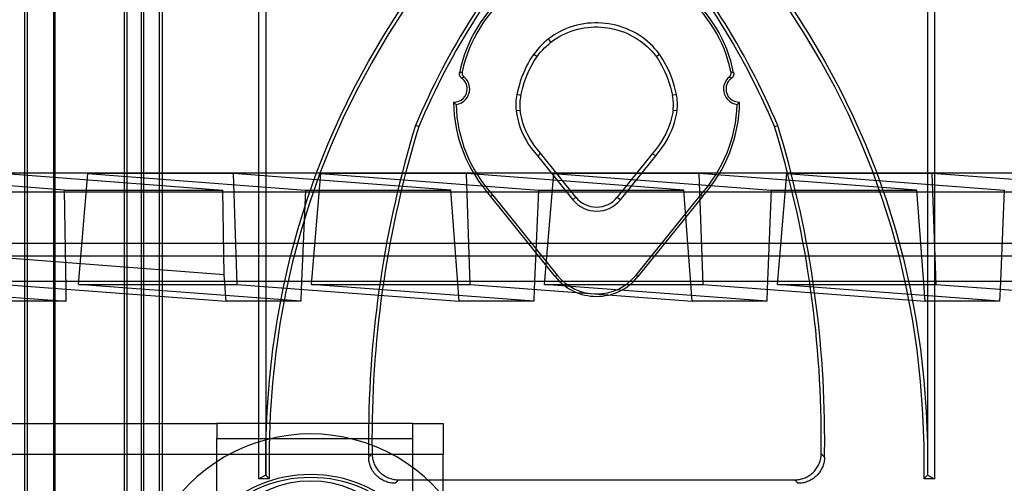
# Model space of a CAD drawing. Header units: millimetres. Extents: x 169.7 to 222.2, y -144 to -51.8.
# Tile 3 of 8: x 185 to 203.6, y -132.1 to -123.3. Entities that reach past the tile are written whole.
import ezdxf

# ---------------------------------------------------------------- set-up
doc = ezdxf.new("R2010")
doc.units = ezdxf.units.MM
doc.layers.add('MAIN-1', color=7, linetype='Continuous')
doc.layers.add('MAIN-2', color=7, linetype='Continuous')

msp = doc.modelspace()

# ---------------------------------------------------------------- linework, layer by layer
at = {"layer": 'MAIN-1'}
for p, q in [((170.716, -127.793), (221.104, -127.793)), ((221.104, -128.276), (170.715, -128.276)), ((181.686, -128.333), (185.893, -128.653)), ((184.719, -128.333), (188.914, -128.653)), ((185.893, -128.653), (185.889, -128.423)), ((190.321, -128.653), (186.127, -128.333)), ((186.127, -128.333), (189.119, -128.333)), ((189.119, -128.333), (193.314, -128.653)), ((190.331, -128.426), (190.321, -128.653)), ((194.721, -128.653), (190.527, -128.333)), ((190.527, -128.333), (193.519, -128.333)), ((193.519, -128.333), (197.714, -128.653)), ((194.731, -128.426), (194.721, -128.653)), ((199.121, -128.653), (194.927, -128.333)), ((194.927, -128.333), (197.919, -128.333)), ((197.919, -128.333), (202.114, -128.653)), ((199.131, -128.426), (199.121, -128.653)), ((203.521, -128.653), (199.327, -128.333)), ((199.327, -128.333), (202.319, -128.333)), ((202.319, -128.333), (206.514, -128.653)), ((203.531, -128.426), (203.521, -128.653)), ((185.893, -128.653), (184.514, -128.653)), ((190.321, -128.653), (188.914, -128.653)), ((194.721, -128.653), (193.314, -128.653)), ((199.121, -128.653), (197.714, -128.653)), ((203.521, -128.653), (202.114, -128.653))]:
    msp.add_line(p, q, dxfattribs=at)
msp.add_arc((190.509, -134.049), 2, 0, 180, dxfattribs=at)
msp.add_ellipse((190.509, -134.411), major_axis=(2.43, 0), ratio=0.999391, start_param=0.000183, end_param=3.14141, dxfattribs=at)
at = {"layer": 'MAIN-2'}
for p, q in [((187.311, -113.809), (187.311, -137.9)), ((185.107, -114.246), (185.107, -138.54)), ((187.65, -114.309), (187.65, -138.477)), ((187.713, -138.54), (187.713, -114.246)), ((187.35, -114.41), (187.35, -138.019)), ((185.164, -138.383), (185.159, -114.831)), ((187.043, -137.907), (187.043, -114.831)), ((186.988, -115.198), (186.988, -138.017)), ((185.65, -116.013), (185.65, -137.9)), ((185.675, -116.021), (185.675, -141.52)), ((189.531, -132.005), (189.531, -119.677)), ((202.288, -119.677), (202.288, -132.005)), ((189.661, -119.806), (189.661, -131.941)), ((202.158, -119.806), (202.158, -131.941)), ((191.895, -123.615), (192.212, -123.119)), ((192.278, -123.136), (191.956, -123.639)), ((199.835, -123.595), (199.519, -123.104)), ((199.607, -123.119), (199.924, -123.615)), ((195.47, -123.453), (195.406, -123.474)), ((195.536, -123.435), (195.47, -123.453)), ((195.603, -123.42), (195.536, -123.435)), ((195.67, -123.408), (195.603, -123.42)), ((195.738, -123.399), (195.67, -123.408)), ((195.806, -123.393), (195.738, -123.399)), ((195.742, -123.476), (195.806, -123.47)), ((195.873, -123.391), (195.806, -123.393)), ((195.806, -123.47), (195.87, -123.467)), ((195.87, -123.467), (195.934, -123.468)), ((195.941, -123.391), (195.873, -123.391)), ((195.934, -123.468), (195.997, -123.471)), ((196.009, -123.394), (195.941, -123.391)), ((195.997, -123.471), (196.061, -123.476)), ((196.076, -123.401), (196.009, -123.394)), ((196.142, -123.41), (196.076, -123.401)), ((196.209, -123.422), (196.142, -123.41)), ((196.274, -123.437), (196.209, -123.422)), ((196.34, -123.454), (196.274, -123.437)), ((196.404, -123.475), (196.34, -123.454)), ((191.599, -124.119), (191.895, -123.615)), ((191.956, -123.639), (191.656, -124.149)), ((195.056, -123.654), (195.003, -123.694)), ((195.11, -123.618), (195.056, -123.654)), ((195.166, -123.584), (195.11, -123.618)), ((195.147, -123.685), (195.199, -123.653)), ((195.223, -123.552), (195.166, -123.584)), ((195.199, -123.653), (195.253, -123.623)), ((195.282, -123.524), (195.223, -123.552)), ((195.253, -123.623), (195.309, -123.596)), ((195.343, -123.498), (195.282, -123.524)), ((195.309, -123.596), (195.367, -123.571)), ((195.406, -123.474), (195.343, -123.498)), ((195.367, -123.571), (195.426, -123.548)), ((195.426, -123.548), (195.488, -123.528)), ((195.488, -123.528), (195.55, -123.511)), ((195.55, -123.511), (195.613, -123.496)), ((195.613, -123.496), (195.677, -123.485)), ((195.677, -123.485), (195.742, -123.476)), ((196.061, -123.476), (196.124, -123.485)), ((196.124, -123.485), (196.187, -123.496)), ((196.187, -123.496), (196.249, -123.51)), ((196.249, -123.51), (196.311, -123.526)), ((196.311, -123.526), (196.372, -123.545)), ((196.372, -123.545), (196.433, -123.568)), ((196.467, -123.499), (196.404, -123.475)), ((196.433, -123.568), (196.492, -123.593)), ((196.53, -123.526), (196.467, -123.499)), ((196.492, -123.593), (196.551, -123.621)), ((196.592, -123.556), (196.53, -123.526)), ((196.551, -123.621), (196.609, -123.652)), ((196.652, -123.588), (196.592, -123.556)), ((196.609, -123.652), (196.664, -123.685)), ((196.711, -123.623), (196.652, -123.588)), ((196.767, -123.661), (196.711, -123.623)), ((200.131, -124.093), (199.835, -123.595)), ((199.924, -123.615), (200.22, -124.119)), ((194.873, -123.808), (194.833, -123.85)), ((194.915, -123.768), (194.873, -123.808)), ((194.958, -123.73), (194.915, -123.768)), ((194.925, -123.865), (194.964, -123.828)), ((195.003, -123.694), (194.958, -123.73)), ((194.964, -123.828), (195.004, -123.792)), ((195.047, -123.757), (195.003, -123.694)), ((195.004, -123.792), (195.047, -123.757)), ((195.047, -123.757), (195.096, -123.72)), ((195.096, -123.72), (195.147, -123.685)), ((196.664, -123.685), (196.718, -123.721)), ((196.718, -123.721), (196.77, -123.758)), ((196.821, -123.7), (196.767, -123.661)), ((196.77, -123.758), (196.82, -123.798)), ((196.82, -123.798), (196.867, -123.839)), ((196.873, -123.742), (196.821, -123.7)), ((196.867, -123.839), (196.911, -123.883)), ((196.922, -123.785), (196.873, -123.742)), ((196.968, -123.831), (196.922, -123.785)), ((197.012, -123.878), (196.968, -123.831)), ((194.725, -123.979), (194.687, -124.034)), ((194.759, -123.935), (194.725, -123.979)), ((194.725, -123.979), (194.787, -124.025)), ((194.73, -124.109), (194.787, -124.025)), ((194.795, -123.892), (194.759, -123.935)), ((194.787, -124.025), (194.819, -123.983)), ((194.833, -123.85), (194.795, -123.892)), ((194.819, -123.983), (194.852, -123.943)), ((194.852, -123.943), (194.888, -123.904)), ((194.888, -123.904), (194.925, -123.865)), ((196.911, -123.883), (196.953, -123.928)), ((196.953, -123.928), (196.994, -123.975)), ((196.994, -123.975), (197.032, -124.025)), ((197.054, -123.928), (197.012, -123.878)), ((197.032, -124.025), (197.094, -123.979)), ((197.032, -124.025), (197.069, -124.078)), ((197.094, -123.979), (197.054, -123.928)), ((197.163, -124.082), (197.094, -123.979)), ((191.324, -124.629), (191.599, -124.119)), ((191.656, -124.149), (191.379, -124.664)), ((194.582, -124.216), (194.551, -124.283)), ((194.615, -124.152), (194.582, -124.216)), ((194.65, -124.092), (194.615, -124.152)), ((194.628, -124.299), (194.677, -124.2)), ((194.687, -124.034), (194.65, -124.092)), ((194.677, -124.2), (194.73, -124.109)), ((197.069, -124.078), (197.104, -124.133)), ((197.104, -124.133), (197.137, -124.191)), ((197.137, -124.191), (197.169, -124.253)), ((197.226, -124.195), (197.163, -124.082)), ((197.284, -124.318), (197.226, -124.195)), ((200.408, -124.601), (200.131, -124.093)), ((200.22, -124.119), (200.495, -124.629)), ((193.319, -124.347), (193.32, -124.341)), ((193.319, -124.353), (193.319, -124.347)), ((193.32, -124.359), (193.319, -124.353)), ((193.32, -124.341), (193.321, -124.335)), ((193.32, -124.365), (193.32, -124.359)), ((193.322, -124.37), (193.32, -124.365)), ((193.321, -124.335), (193.371, -124.316)), ((193.323, -124.376), (193.322, -124.37)), ((193.325, -124.382), (193.323, -124.376)), ((193.327, -124.388), (193.325, -124.382)), ((193.329, -124.394), (193.327, -124.388)), ((193.332, -124.4), (193.329, -124.394)), ((193.335, -124.406), (193.332, -124.4)), ((193.37, -124.326), (193.369, -124.326)), ((193.369, -124.326), (193.369, -124.327)), ((193.369, -124.327), (193.369, -124.328)), ((193.369, -124.328), (193.369, -124.329)), ((193.369, -124.329), (193.369, -124.33)), ((193.369, -124.33), (193.369, -124.331)), ((193.369, -124.331), (193.369, -124.332)), ((193.369, -124.332), (193.369, -124.333)), ((193.369, -124.333), (193.369, -124.334)), ((193.369, -124.334), (193.369, -124.334)), ((193.369, -124.334), (193.369, -124.335)), ((193.369, -124.335), (193.369, -124.336)), ((193.369, -124.336), (193.369, -124.337)), ((193.369, -124.337), (193.369, -124.338)), ((193.369, -124.338), (193.369, -124.339)), ((193.369, -124.339), (193.369, -124.34)), ((193.369, -124.34), (193.369, -124.341)), ((193.369, -124.341), (193.369, -124.341)), ((193.369, -124.341), (193.369, -124.342)), ((193.369, -124.342), (193.369, -124.343)), ((193.369, -124.343), (193.369, -124.344)), ((193.369, -124.344), (193.369, -124.345)), ((193.369, -124.345), (193.369, -124.346)), ((193.369, -124.346), (193.369, -124.346)), ((193.369, -124.346), (193.369, -124.347)), ((193.369, -124.347), (193.369, -124.348)), ((193.369, -124.348), (193.369, -124.349)), ((193.369, -124.349), (193.369, -124.35)), ((193.369, -124.35), (193.369, -124.351)), ((193.369, -124.351), (193.369, -124.352)), ((193.369, -124.352), (193.369, -124.352)), ((193.369, -124.352), (193.37, -124.353)), ((193.371, -124.319), (193.37, -124.32)), ((193.37, -124.32), (193.37, -124.321)), ((193.37, -124.321), (193.37, -124.322)), ((193.37, -124.322), (193.37, -124.323)), ((193.37, -124.323), (193.37, -124.324)), ((193.37, -124.324), (193.37, -124.325)), ((193.37, -124.325), (193.37, -124.326)), ((193.37, -124.353), (193.37, -124.354)), ((193.37, -124.354), (193.37, -124.355)), ((193.37, -124.355), (193.37, -124.356)), ((193.37, -124.356), (193.37, -124.356)), ((193.37, -124.356), (193.37, -124.357)), ((193.37, -124.357), (193.37, -124.358)), ((193.37, -124.358), (193.371, -124.359)), ((193.371, -124.315), (193.371, -124.316)), ((193.371, -124.316), (193.371, -124.317)), ((193.371, -124.317), (193.371, -124.318)), ((193.371, -124.318), (193.371, -124.319)), ((193.371, -124.359), (193.371, -124.36)), ((193.371, -124.36), (193.371, -124.36)), ((193.371, -124.36), (193.371, -124.361)), ((193.371, -124.361), (193.371, -124.362)), ((193.371, -124.362), (193.372, -124.363)), ((193.372, -124.363), (193.372, -124.364)), ((193.372, -124.364), (193.372, -124.364)), ((193.372, -124.364), (193.372, -124.365)), ((193.372, -124.365), (193.372, -124.366)), ((193.372, -124.366), (193.373, -124.367)), ((193.373, -124.367), (193.373, -124.368)), ((193.373, -124.368), (193.373, -124.368)), ((193.373, -124.368), (193.373, -124.369)), ((193.373, -124.369), (193.374, -124.37)), ((193.374, -124.37), (193.374, -124.371)), ((193.374, -124.371), (193.374, -124.371)), ((193.374, -124.371), (193.375, -124.372)), ((193.375, -124.372), (193.375, -124.373)), ((193.375, -124.373), (193.375, -124.374)), ((193.375, -124.374), (193.375, -124.374)), ((193.375, -124.374), (193.376, -124.375)), ((193.376, -124.375), (193.376, -124.376)), ((193.376, -124.376), (193.376, -124.377)), ((193.376, -124.377), (193.377, -124.377)), ((193.377, -124.377), (193.377, -124.378)), ((193.377, -124.378), (193.377, -124.379)), ((193.377, -124.379), (193.378, -124.38)), ((193.378, -124.38), (193.378, -124.38)), ((193.378, -124.38), (193.378, -124.381)), ((193.378, -124.381), (193.379, -124.382)), ((193.379, -124.382), (193.379, -124.382)), ((193.379, -124.382), (193.38, -124.383)), ((193.38, -124.383), (193.38, -124.384)), ((193.38, -124.384), (193.38, -124.384)), ((193.38, -124.384), (193.381, -124.385)), ((193.381, -124.385), (193.381, -124.386)), ((193.381, -124.386), (193.381, -124.387)), ((193.381, -124.387), (193.382, -124.387)), ((193.382, -124.387), (193.382, -124.388)), ((193.382, -124.388), (193.383, -124.389)), ((193.383, -124.389), (193.383, -124.389)), ((193.383, -124.389), (193.384, -124.39)), ((193.384, -124.39), (193.384, -124.391)), ((193.384, -124.391), (193.384, -124.391)), ((193.384, -124.391), (193.385, -124.392)), ((193.385, -124.392), (193.385, -124.393)), ((193.385, -124.393), (193.386, -124.393)), ((193.386, -124.393), (193.386, -124.394)), ((193.386, -124.394), (193.387, -124.395)), ((193.387, -124.395), (193.387, -124.395)), ((193.387, -124.395), (193.388, -124.396)), ((193.388, -124.396), (193.388, -124.397)), ((193.388, -124.397), (193.389, -124.397)), ((193.389, -124.397), (193.389, -124.398)), ((193.389, -124.398), (193.39, -124.398)), ((193.39, -124.398), (193.39, -124.399)), ((193.39, -124.399), (193.391, -124.4)), ((193.391, -124.4), (193.391, -124.4)), ((193.391, -124.4), (193.392, -124.401)), ((193.392, -124.401), (193.392, -124.402)), ((193.392, -124.402), (193.393, -124.402)), ((193.393, -124.402), (193.394, -124.403)), ((194.521, -124.353), (194.493, -124.426)), ((194.551, -124.283), (194.521, -124.353)), ((194.583, -124.405), (194.628, -124.299)), ((197.169, -124.253), (197.199, -124.317)), ((197.199, -124.317), (197.228, -124.385)), ((197.228, -124.385), (197.254, -124.455)), ((197.335, -124.451), (197.284, -124.318)), ((198.425, -124.403), (198.426, -124.403)), ((198.426, -124.402), (198.427, -124.401)), ((198.426, -124.403), (198.426, -124.402)), ((198.427, -124.401), (198.428, -124.4)), ((198.427, -124.401), (198.427, -124.401)), ((198.428, -124.4), (198.428, -124.399)), ((198.428, -124.399), (198.429, -124.399)), ((198.429, -124.399), (198.43, -124.398)), ((198.43, -124.398), (198.43, -124.397)), ((198.43, -124.397), (198.431, -124.397)), ((198.431, -124.396), (198.432, -124.395)), ((198.431, -124.397), (198.431, -124.396)), ((198.432, -124.395), (198.433, -124.394)), ((198.432, -124.395), (198.432, -124.395)), ((198.433, -124.394), (198.433, -124.393)), ((198.433, -124.393), (198.434, -124.393)), ((198.434, -124.392), (198.435, -124.391)), ((198.434, -124.393), (198.434, -124.392)), ((198.435, -124.391), (198.435, -124.39)), ((198.435, -124.39), (198.436, -124.39)), ((198.436, -124.389), (198.436, -124.388)), ((198.436, -124.388), (198.437, -124.388)), ((198.436, -124.39), (198.436, -124.389)), ((198.437, -124.387), (198.438, -124.386)), ((198.437, -124.388), (198.437, -124.387)), ((198.438, -124.386), (198.438, -124.385)), ((198.438, -124.385), (198.439, -124.385)), ((198.439, -124.384), (198.439, -124.383)), ((198.439, -124.383), (198.44, -124.383)), ((198.439, -124.385), (198.439, -124.384)), ((198.44, -124.381), (198.441, -124.38)), ((198.44, -124.382), (198.44, -124.381)), ((198.44, -124.383), (198.44, -124.382)), ((198.441, -124.38), (198.442, -124.379)), ((198.441, -124.38), (198.441, -124.38)), ((198.442, -124.378), (198.442, -124.377)), ((198.442, -124.377), (198.443, -124.377)), ((198.442, -124.379), (198.442, -124.378)), ((198.443, -124.375), (198.443, -124.374)), ((198.443, -124.374), (198.444, -124.374)), ((198.443, -124.376), (198.443, -124.375)), ((198.443, -124.377), (198.443, -124.376)), ((198.444, -124.372), (198.445, -124.371)), ((198.444, -124.373), (198.444, -124.372)), ((198.444, -124.374), (198.444, -124.373)), ((198.445, -124.369), (198.446, -124.368)), ((198.445, -124.37), (198.445, -124.369)), ((198.445, -124.371), (198.445, -124.37)), ((198.445, -124.371), (198.445, -124.371)), ((198.446, -124.366), (198.447, -124.365)), ((198.446, -124.367), (198.446, -124.366)), ((198.446, -124.368), (198.446, -124.367)), ((198.446, -124.368), (198.446, -124.368)), ((198.447, -124.363), (198.448, -124.362)), ((198.447, -124.364), (198.447, -124.363)), ((198.447, -124.365), (198.447, -124.364)), ((198.447, -124.364), (198.447, -124.364)), ((198.448, -124.317), (198.448, -124.316)), ((198.448, -124.316), (198.498, -124.335)), ((198.448, -124.318), (198.448, -124.317)), ((198.448, -124.317), (198.448, -124.317)), ((198.448, -124.319), (198.448, -124.318)), ((198.449, -124.32), (198.448, -124.319)), ((198.448, -124.358), (198.449, -124.357)), ((198.448, -124.359), (198.448, -124.358)), ((198.448, -124.36), (198.448, -124.359)), ((198.448, -124.361), (198.448, -124.36)), ((198.448, -124.362), (198.448, -124.361)), ((198.448, -124.361), (198.448, -124.361)), ((198.449, -124.321), (198.449, -124.32)), ((198.449, -124.322), (198.449, -124.321)), ((198.449, -124.323), (198.449, -124.322)), ((198.449, -124.322), (198.449, -124.322)), ((198.449, -124.324), (198.449, -124.323)), ((198.449, -124.325), (198.449, -124.324)), ((198.449, -124.326), (198.449, -124.325)), ((198.45, -124.327), (198.449, -124.326)), ((198.449, -124.353), (198.45, -124.352)), ((198.449, -124.354), (198.449, -124.353)), ((198.449, -124.353), (198.449, -124.353)), ((198.449, -124.355), (198.449, -124.354)), ((198.449, -124.356), (198.449, -124.355)), ((198.449, -124.357), (198.449, -124.356)), ((198.449, -124.357), (198.449, -124.357)), ((198.45, -124.328), (198.45, -124.327)), ((198.45, -124.327), (198.45, -124.327)), ((198.45, -124.329), (198.45, -124.328)), ((198.45, -124.33), (198.45, -124.329)), ((198.45, -124.331), (198.45, -124.33)), ((198.45, -124.332), (198.45, -124.331)), ((198.45, -124.333), (198.45, -124.332)), ((198.45, -124.332), (198.45, -124.332)), ((198.45, -124.334), (198.45, -124.333)), ((198.45, -124.335), (198.45, -124.334)), ((198.45, -124.336), (198.45, -124.335)), ((198.45, -124.337), (198.45, -124.336)), ((198.45, -124.338), (198.45, -124.337)), ((198.45, -124.337), (198.45, -124.337)), ((198.45, -124.339), (198.45, -124.338)), ((198.45, -124.34), (198.45, -124.339)), ((198.45, -124.341), (198.45, -124.34)), ((198.45, -124.342), (198.45, -124.341)), ((198.45, -124.341), (198.45, -124.341)), ((198.45, -124.343), (198.45, -124.342)), ((198.45, -124.344), (198.45, -124.343)), ((198.45, -124.345), (198.45, -124.344)), ((198.45, -124.346), (198.45, -124.345)), ((198.45, -124.345), (198.45, -124.345)), ((198.45, -124.347), (198.45, -124.346)), ((198.45, -124.348), (198.45, -124.347)), ((198.45, -124.349), (198.45, -124.348)), ((198.45, -124.35), (198.45, -124.349)), ((198.45, -124.349), (198.45, -124.349)), ((198.45, -124.351), (198.45, -124.35)), ((198.45, -124.352), (198.45, -124.351)), ((198.486, -124.403), (198.483, -124.408)), ((198.489, -124.397), (198.486, -124.403)), ((198.491, -124.392), (198.489, -124.397)), ((198.493, -124.386), (198.491, -124.392)), ((198.495, -124.38), (198.493, -124.386)), ((198.497, -124.374), (198.495, -124.38)), ((198.498, -124.369), (198.497, -124.374)), ((198.498, -124.335), (198.499, -124.341)), ((198.499, -124.363), (198.498, -124.369)), ((198.499, -124.341), (198.5, -124.346)), ((198.5, -124.352), (198.499, -124.357)), ((198.499, -124.357), (198.499, -124.363)), ((198.5, -124.346), (198.5, -124.352)), ((193.338, -124.412), (193.335, -124.406)), ((193.342, -124.417), (193.338, -124.412)), ((193.346, -124.423), (193.342, -124.417)), ((193.35, -124.428), (193.346, -124.423)), ((193.355, -124.433), (193.35, -124.428)), ((193.361, -124.437), (193.355, -124.433)), ((193.405, -124.414), (193.361, -124.437)), ((193.394, -124.403), (193.394, -124.403)), ((193.394, -124.403), (193.395, -124.404)), ((193.395, -124.404), (193.395, -124.405)), ((193.395, -124.405), (193.396, -124.405)), ((193.396, -124.405), (193.396, -124.406)), ((193.396, -124.406), (193.397, -124.406)), ((193.397, -124.406), (193.398, -124.407)), ((193.398, -124.407), (193.398, -124.408)), ((193.398, -124.408), (193.399, -124.408)), ((193.399, -124.408), (193.399, -124.409)), ((193.399, -124.409), (193.4, -124.409)), ((193.4, -124.409), (193.401, -124.41)), ((193.401, -124.41), (193.401, -124.41)), ((193.401, -124.41), (193.402, -124.411)), ((193.402, -124.411), (193.403, -124.412)), ((193.403, -124.412), (193.403, -124.412)), ((193.403, -124.412), (193.404, -124.413)), ((193.404, -124.413), (193.405, -124.413)), ((193.405, -124.413), (193.405, -124.414)), ((194.444, -124.579), (194.422, -124.66)), ((194.468, -124.501), (194.444, -124.579)), ((194.493, -124.426), (194.468, -124.501)), ((194.508, -124.636), (194.543, -124.518)), ((194.543, -124.518), (194.583, -124.405)), ((197.254, -124.455), (197.279, -124.528)), ((197.279, -124.528), (197.302, -124.603)), ((197.379, -124.593), (197.335, -124.451)), ((198.361, -124.577), (198.358, -124.59)), ((198.364, -124.566), (198.361, -124.577)), ((198.368, -124.554), (198.364, -124.566)), ((198.373, -124.542), (198.368, -124.554)), ((198.378, -124.53), (198.373, -124.542)), ((198.384, -124.519), (198.378, -124.53)), ((198.391, -124.508), (198.384, -124.519)), ((198.397, -124.498), (198.391, -124.508)), ((198.405, -124.488), (198.397, -124.498)), ((198.413, -124.478), (198.405, -124.488)), ((198.421, -124.469), (198.413, -124.478)), ((198.414, -124.414), (198.414, -124.413)), ((198.414, -124.413), (198.415, -124.413)), ((198.458, -124.437), (198.414, -124.414)), ((198.415, -124.413), (198.416, -124.412)), ((198.416, -124.412), (198.417, -124.411)), ((198.417, -124.411), (198.418, -124.41)), ((198.417, -124.411), (198.417, -124.411)), ((198.418, -124.41), (198.419, -124.41)), ((198.419, -124.409), (198.42, -124.408)), ((198.419, -124.41), (198.419, -124.409)), ((198.42, -124.408), (198.421, -124.408)), ((198.421, -124.407), (198.422, -124.406)), ((198.421, -124.408), (198.421, -124.407)), ((198.43, -124.46), (198.421, -124.469)), ((198.422, -124.406), (198.423, -124.406)), ((198.423, -124.406), (198.423, -124.405)), ((198.423, -124.405), (198.424, -124.405)), ((198.424, -124.404), (198.425, -124.403)), ((198.424, -124.405), (198.424, -124.404)), ((198.439, -124.452), (198.43, -124.46)), ((198.448, -124.444), (198.439, -124.452)), ((198.458, -124.437), (198.448, -124.444)), ((198.464, -124.432), (198.459, -124.436)), ((198.469, -124.428), (198.464, -124.432)), ((198.473, -124.423), (198.469, -124.428)), ((198.477, -124.418), (198.473, -124.423)), ((198.48, -124.413), (198.477, -124.418)), ((198.483, -124.408), (198.48, -124.413)), ((191.07, -125.148), (191.324, -124.629)), ((191.379, -124.664), (191.123, -125.186)), ((194.422, -124.66), (194.403, -124.744)), ((194.477, -124.761), (194.403, -124.744)), ((194.477, -124.761), (194.508, -124.636)), ((197.302, -124.603), (197.322, -124.681)), ((197.322, -124.681), (197.341, -124.761)), ((197.416, -124.744), (197.341, -124.761)), ((197.416, -124.744), (197.379, -124.593)), ((198.354, -124.614), (198.353, -124.627)), ((198.353, -124.627), (198.353, -124.64)), ((198.356, -124.602), (198.354, -124.614)), ((198.358, -124.59), (198.356, -124.602)), ((200.664, -125.119), (200.408, -124.601)), ((200.495, -124.629), (200.749, -125.148)), ((193.216, -124.896), (193.208, -124.888)), ((193.223, -124.903), (193.216, -124.896)), ((193.231, -124.91), (193.223, -124.903)), ((193.239, -124.917), (193.231, -124.91)), ((193.246, -124.924), (193.239, -124.917)), ((193.254, -124.931), (193.246, -124.924)), ((198.565, -124.931), (198.572, -124.926)), ((198.572, -124.926), (198.579, -124.92)), ((198.579, -124.92), (198.586, -124.914)), ((198.586, -124.914), (198.593, -124.908)), ((198.593, -124.908), (198.599, -124.901)), ((198.599, -124.901), (198.605, -124.895)), ((198.605, -124.895), (198.611, -124.888)), ((194.389, -125.048), (194.465, -125.038)), ((194.389, -125.048), (194.402, -125.129)), ((194.402, -125.129), (194.419, -125.21)), ((194.478, -125.12), (194.465, -125.038)), ((194.496, -125.199), (194.478, -125.12)), ((197.342, -125.112), (197.326, -125.186)), ((197.354, -125.038), (197.342, -125.112)), ((197.354, -125.038), (197.43, -125.048)), ((197.402, -125.199), (197.418, -125.123)), ((197.418, -125.123), (197.43, -125.048)), ((200.901, -125.647), (200.664, -125.119)), ((190.837, -125.673), (191.07, -125.148)), ((191.123, -125.186), (190.889, -125.715)), ((192.55, -125.351), (192.489, -125.329)), ((194.419, -125.21), (194.441, -125.29)), ((194.441, -125.29), (194.468, -125.371)), ((194.517, -125.278), (194.496, -125.199)), ((194.543, -125.354), (194.517, -125.278)), ((197.305, -125.26), (197.28, -125.335)), ((197.326, -125.186), (197.305, -125.26)), ((197.355, -125.353), (197.381, -125.276)), ((197.381, -125.276), (197.402, -125.199)), ((199.269, -125.351), (199.33, -125.329)), ((200.749, -125.148), (200.982, -125.673)), ((194.468, -125.371), (194.499, -125.452)), ((194.499, -125.452), (194.535, -125.531)), ((194.573, -125.43), (194.543, -125.354)), ((194.608, -125.504), (194.573, -125.43)), ((194.646, -125.576), (194.608, -125.504)), ((197.215, -125.486), (197.175, -125.562)), ((197.25, -125.411), (197.215, -125.486)), ((197.248, -125.588), (197.289, -125.509)), ((197.28, -125.335), (197.25, -125.411)), ((197.289, -125.509), (197.324, -125.431)), ((197.324, -125.431), (197.355, -125.353)), ((190.625, -126.206), (190.837, -125.673)), ((194.535, -125.531), (194.577, -125.61)), ((194.577, -125.61), (194.624, -125.687)), ((194.624, -125.687), (194.677, -125.763)), ((194.69, -125.647), (194.646, -125.576)), ((194.738, -125.716), (194.69, -125.647)), ((197.129, -125.637), (197.078, -125.713)), ((197.175, -125.562), (197.129, -125.637)), ((197.149, -125.745), (197.201, -125.667)), ((197.201, -125.667), (197.248, -125.588)), ((201.117, -126.184), (200.901, -125.647)), ((200.982, -125.673), (201.194, -126.206)), ((190.889, -125.715), (190.677, -126.251)), ((194.677, -125.763), (194.735, -125.837)), ((194.735, -125.837), (194.798, -125.909)), ((194.791, -125.784), (194.738, -125.716)), ((194.848, -125.85), (194.791, -125.784)), ((194.798, -125.909), (194.848, -125.85)), ((195.52, -126.685), (194.849, -125.85)), ((196.959, -125.864), (196.299, -126.685)), ((197.021, -125.789), (196.958, -125.864)), ((197.027, -125.902), (196.958, -125.864)), ((197.078, -125.713), (197.021, -125.789)), ((197.027, -125.902), (197.091, -125.824)), ((197.091, -125.824), (197.149, -125.745)), ((194.798, -125.909), (195.46, -126.733)), ((196.359, -126.733), (197.027, -125.902)), ((219.517, -126.229), (172.302, -126.229)), ((185.859, -126.549), (181.686, -126.231)), ((184.678, -126.231), (188.851, -126.549)), ((186.127, -128.333), (186.299, -126.236)), ((186.299, -126.236), (190.409, -126.549)), ((189.049, -126.236), (186.299, -126.236)), ((193.159, -126.549), (189.049, -126.236)), ((189.119, -128.333), (189.049, -126.236)), ((190.434, -126.747), (190.625, -126.206)), ((190.677, -126.251), (190.485, -126.797)), ((190.527, -128.333), (190.699, -126.236)), ((190.699, -126.236), (194.809, -126.549)), ((193.449, -126.236), (190.699, -126.236)), ((197.559, -126.549), (193.449, -126.236)), ((193.519, -128.333), (193.449, -126.236)), ((194.927, -128.333), (195.099, -126.236)), ((197.849, -126.236), (195.099, -126.236)), ((195.099, -126.236), (199.209, -126.549)), ((201.959, -126.549), (197.849, -126.236)), ((197.919, -128.333), (197.849, -126.236)), ((199.327, -128.333), (199.499, -126.236)), ((202.249, -126.236), (199.499, -126.236)), ((199.499, -126.236), (203.609, -126.549)), ((201.311, -126.728), (201.117, -126.184)), ((201.194, -126.206), (201.385, -126.747)), ((206.359, -126.549), (202.249, -126.236)), ((202.319, -128.333), (202.249, -126.236)), ((219.607, -126.59), (172.212, -126.59)), ((185.859, -126.549), (188.851, -126.549)), ((185.889, -128.423), (185.859, -126.549)), ((188.877, -128.151), (188.851, -126.549)), ((190.409, -126.549), (190.331, -128.426)), ((190.409, -126.549), (193.159, -126.549)), ((193.314, -128.653), (193.159, -126.549)), ((194.809, -126.549), (194.731, -128.426)), ((194.809, -126.549), (197.559, -126.549)), ((197.714, -128.653), (197.559, -126.549)), ((199.209, -126.549), (199.131, -128.426)), ((199.209, -126.549), (201.959, -126.549)), ((202.114, -128.653), (201.959, -126.549)), ((203.609, -126.549), (203.531, -128.426)), ((190.264, -127.294), (190.434, -126.747)), ((190.485, -126.797), (190.315, -127.35)), ((193.944, -126.639), (193.909, -126.669)), ((195.129, -128.186), (193.909, -126.669)), ((193.944, -126.639), (195.164, -128.158)), ((195.46, -126.733), (195.52, -126.685)), ((196.299, -126.685), (196.359, -126.733)), ((196.655, -128.158), (197.875, -126.639)), ((197.91, -126.669), (196.69, -128.186)), ((197.875, -126.639), (197.91, -126.669)), ((201.483, -127.278), (201.311, -126.728)), ((201.385, -126.747), (201.555, -127.294)), ((190.115, -127.849), (190.264, -127.294)), ((190.315, -127.35), (190.167, -127.909)), ((201.635, -127.837), (201.483, -127.278)), ((201.555, -127.294), (201.704, -127.849)), ((172.203, -127.555), (219.616, -127.555)), ((188.877, -128.151), (184.702, -127.833)), ((189.987, -128.412), (190.115, -127.849)), ((190.167, -127.909), (190.04, -128.474)), ((201.765, -128.405), (201.635, -127.837)), ((201.704, -127.849), (201.832, -128.412)), ((188.914, -128.653), (188.877, -128.151)), ((195.164, -128.158), (195.129, -128.186)), ((196.69, -128.186), (196.655, -128.158)), ((189.88, -128.981), (189.987, -128.412)), ((190.04, -128.474), (189.935, -129.043)), ((201.874, -128.983), (201.765, -128.405)), ((201.832, -128.412), (201.939, -128.981)), ((189.794, -129.558), (189.88, -128.981)), ((189.935, -129.043), (189.852, -129.618)), ((201.961, -129.57), (201.874, -128.983)), ((201.939, -128.981), (202.025, -129.558)), ((189.729, -130.143), (189.794, -129.558)), ((202.027, -130.166), (201.961, -129.57)), ((202.025, -129.558), (202.09, -130.143)), ((189.852, -129.618), (189.789, -130.2)), ((189.685, -130.735), (189.729, -130.143)), ((202.071, -130.771), (202.027, -130.166)), ((202.09, -130.143), (202.133, -130.735)), ((189.789, -130.2), (189.747, -130.791)), ((189.663, -131.334), (189.685, -130.735)), ((189.747, -130.791), (189.726, -131.393)), ((202.093, -131.384), (202.071, -130.771)), ((202.133, -130.735), (202.156, -131.334)), ((182.26, -130.959), (188.737, -130.959)), ((188.737, -130.959), (188.737, -131.243)), ((188.737, -130.959), (188.737, -130.959)), ((192.439, -130.959), (188.737, -130.959)), ((192.439, -130.959), (193.009, -130.959)), ((192.439, -131.243), (192.439, -130.959)), ((192.439, -130.959), (192.439, -130.959)), ((193.009, -130.959), (193.009, -131.549)), ((193.009, -130.959), (193.009, -130.959)), ((188.737, -131.243), (192.439, -131.243)), ((188.737, -139.049), (188.737, -131.243)), ((192.439, -139.049), (192.439, -131.243)), ((189.661, -131.941), (189.663, -131.334)), ((189.726, -131.393), (189.726, -132.005)), ((202.093, -132.005), (202.093, -131.384)), ((202.156, -131.334), (202.158, -131.941)), ((193.009, -131.549), (178.009, -131.549)), ((191.614, -131.591), (191.605, -131.601)), ((191.606, -131.623), (191.605, -131.601)), ((191.608, -131.645), (191.606, -131.623)), ((191.61, -131.666), (191.608, -131.645)), ((191.623, -131.582), (191.614, -131.591)), ((191.632, -131.573), (191.623, -131.582)), ((191.641, -131.563), (191.632, -131.573)), ((191.65, -131.554), (191.641, -131.563)), ((191.659, -131.544), (191.65, -131.554)), ((191.668, -131.535), (191.659, -131.544)), ((191.668, -131.535), (191.669, -131.557)), ((191.669, -131.557), (191.671, -131.579)), ((191.671, -131.579), (191.674, -131.6)), ((191.674, -131.6), (191.677, -131.622)), ((191.677, -131.622), (191.682, -131.643)), ((191.682, -131.643), (191.688, -131.665)), ((193.009, -131.549), (193.009, -131.549)), ((193.009, -136.699), (193.009, -131.549)), ((200.131, -131.665), (200.137, -131.643)), ((200.137, -131.643), (200.142, -131.622)), ((200.142, -131.622), (200.145, -131.6)), ((200.145, -131.6), (200.148, -131.579)), ((200.148, -131.579), (200.15, -131.557)), ((200.15, -131.557), (200.15, -131.535)), ((200.15, -131.535), (200.16, -131.544)), ((200.16, -131.544), (200.169, -131.554)), ((200.169, -131.554), (200.178, -131.563)), ((200.178, -131.563), (200.187, -131.573)), ((200.187, -131.573), (200.196, -131.582)), ((200.196, -131.582), (200.205, -131.591)), ((200.205, -131.591), (200.214, -131.601)), ((200.211, -131.645), (200.209, -131.666)), ((200.213, -131.623), (200.211, -131.645)), ((200.214, -131.601), (200.213, -131.623)), ((191.614, -131.688), (191.61, -131.666)), ((191.619, -131.709), (191.614, -131.688)), ((191.624, -131.731), (191.619, -131.709)), ((191.631, -131.752), (191.624, -131.731)), ((191.639, -131.773), (191.631, -131.752)), ((191.647, -131.794), (191.639, -131.773)), ((191.657, -131.814), (191.647, -131.794)), ((191.667, -131.834), (191.657, -131.814)), ((191.678, -131.854), (191.667, -131.834)), ((191.688, -131.665), (191.694, -131.686)), ((191.694, -131.686), (191.702, -131.707)), ((191.702, -131.707), (191.71, -131.728)), ((191.71, -131.728), (191.72, -131.749)), ((191.72, -131.749), (191.73, -131.769)), ((191.73, -131.769), (191.742, -131.788)), ((191.742, -131.788), (191.754, -131.807)), ((191.754, -131.807), (191.766, -131.825)), ((191.766, -131.825), (191.78, -131.843)), ((200.039, -131.843), (200.052, -131.825)), ((200.052, -131.825), (200.065, -131.807)), ((200.065, -131.807), (200.077, -131.788)), ((200.077, -131.788), (200.089, -131.769)), ((200.089, -131.769), (200.099, -131.749)), ((200.099, -131.749), (200.108, -131.728)), ((200.108, -131.728), (200.117, -131.707)), ((200.117, -131.707), (200.125, -131.686)), ((200.125, -131.686), (200.131, -131.665)), ((200.152, -131.834), (200.14, -131.854)), ((200.162, -131.814), (200.152, -131.834)), ((200.172, -131.794), (200.162, -131.814)), ((200.18, -131.773), (200.172, -131.794)), ((200.188, -131.752), (200.18, -131.773)), ((200.195, -131.731), (200.188, -131.752)), ((200.2, -131.709), (200.195, -131.731)), ((200.205, -131.688), (200.2, -131.709)), ((200.209, -131.666), (200.205, -131.688)), ((189.661, -131.941), (189.531, -132.005)), ((189.726, -132.005), (189.531, -132.005)), ((189.67, -131.95), (189.661, -131.941)), ((189.679, -131.959), (189.67, -131.95)), ((189.689, -131.968), (189.679, -131.959)), ((189.698, -131.977), (189.689, -131.968)), ((189.707, -131.987), (189.698, -131.977)), ((189.717, -131.996), (189.707, -131.987)), ((189.726, -132.005), (189.717, -131.996)), ((191.691, -131.872), (191.678, -131.854)), ((191.703, -131.891), (191.691, -131.872)), ((191.717, -131.908), (191.703, -131.891)), ((191.731, -131.925), (191.717, -131.908)), ((191.746, -131.941), (191.731, -131.925)), ((191.762, -131.956), (191.746, -131.941)), ((191.778, -131.971), (191.762, -131.956)), ((191.796, -131.985), (191.778, -131.971)), ((191.78, -131.843), (191.794, -131.86)), ((191.794, -131.86), (191.809, -131.876)), ((191.813, -131.999), (191.796, -131.985)), ((191.809, -131.876), (191.825, -131.891)), ((191.832, -132.011), (191.813, -131.999)), ((191.825, -131.891), (191.842, -131.906)), ((191.851, -132.023), (191.832, -132.011)), ((191.842, -131.906), (191.859, -131.92)), ((191.87, -132.034), (191.851, -132.023)), ((191.859, -131.92), (191.876, -131.934)), ((191.876, -131.934), (191.895, -131.946)), ((191.895, -131.946), (191.914, -131.958)), ((191.914, -131.958), (191.933, -131.969)), ((191.933, -131.969), (191.954, -131.979)), ((191.954, -131.979), (191.974, -131.988)), ((191.974, -131.988), (191.995, -131.997)), ((191.995, -131.997), (192.017, -132.004)), ((192.017, -132.004), (192.038, -132.01)), ((192.038, -132.01), (192.06, -132.016)), ((192.06, -132.016), (192.081, -132.02)), ((192.081, -132.02), (192.103, -132.023)), ((192.103, -132.023), (192.124, -132.026)), ((192.124, -132.026), (192.146, -132.027)), ((199.673, -132.027), (199.695, -132.026)), ((199.695, -132.026), (199.716, -132.023)), ((199.716, -132.023), (199.738, -132.02)), ((199.738, -132.02), (199.759, -132.016)), ((199.759, -132.016), (199.781, -132.01)), ((199.781, -132.01), (199.802, -132.004)), ((199.802, -132.004), (199.824, -131.997)), ((199.824, -131.997), (199.845, -131.988)), ((199.845, -131.988), (199.865, -131.979)), ((199.865, -131.979), (199.885, -131.969)), ((199.885, -131.969), (199.905, -131.958)), ((199.905, -131.958), (199.924, -131.946)), ((199.924, -131.946), (199.942, -131.934)), ((199.942, -131.934), (199.96, -131.92)), ((199.968, -132.023), (199.949, -132.034)), ((199.96, -131.92), (199.977, -131.906)), ((199.987, -132.011), (199.968, -132.023)), ((199.977, -131.906), (199.994, -131.892)), ((200.005, -131.999), (199.987, -132.011)), ((199.994, -131.892), (200.009, -131.876)), ((200.023, -131.985), (200.005, -131.999)), ((200.009, -131.876), (200.024, -131.86)), ((200.04, -131.971), (200.023, -131.985)), ((200.024, -131.86), (200.039, -131.843)), ((200.057, -131.957), (200.04, -131.971)), ((200.072, -131.941), (200.057, -131.957)), ((200.087, -131.925), (200.072, -131.941)), ((200.102, -131.908), (200.087, -131.925)), ((200.115, -131.891), (200.102, -131.908)), ((200.128, -131.873), (200.115, -131.891)), ((200.14, -131.854), (200.128, -131.873)), ((202.093, -132.005), (202.102, -131.996)), ((202.288, -132.005), (202.093, -132.005)), ((202.102, -131.996), (202.111, -131.987)), ((202.111, -131.987), (202.121, -131.977)), ((202.121, -131.977), (202.13, -131.968)), ((202.13, -131.968), (202.14, -131.959)), ((202.14, -131.959), (202.149, -131.95)), ((202.149, -131.95), (202.158, -131.941)), ((202.158, -131.941), (202.288, -132.005)), ((191.89, -132.044), (191.87, -132.034)), ((191.911, -132.053), (191.89, -132.044)), ((191.932, -132.061), (191.911, -132.053)), ((191.953, -132.069), (191.932, -132.061)), ((191.975, -132.075), (191.953, -132.069)), ((191.996, -132.08), (191.975, -132.075)), ((192.018, -132.085), (191.996, -132.08)), ((192.039, -132.088), (192.018, -132.085)), ((192.061, -132.09), (192.039, -132.088)), ((192.083, -132.092), (192.061, -132.09)), ((192.105, -132.092), (192.083, -132.092)), ((192.114, -132.083), (192.105, -132.092)), ((192.123, -132.074), (192.114, -132.083)), ((192.132, -132.065), (192.123, -132.074)), ((192.141, -132.055), (192.132, -132.065)), ((192.15, -132.046), (192.141, -132.055)), ((192.146, -132.027), (192.168, -132.028)), ((192.159, -132.037), (192.15, -132.046)), ((192.168, -132.028), (192.159, -132.037)), ((192.168, -132.028), (199.651, -132.028)), ((199.651, -132.028), (199.673, -132.027)), ((199.651, -132.028), (199.66, -132.037)), ((199.66, -132.037), (199.669, -132.046)), ((199.669, -132.046), (199.678, -132.055)), ((199.678, -132.055), (199.687, -132.065)), ((199.687, -132.065), (199.696, -132.074)), ((199.696, -132.074), (199.705, -132.083)), ((199.705, -132.083), (199.714, -132.092)), ((199.736, -132.092), (199.714, -132.092)), ((199.758, -132.09), (199.736, -132.092)), ((199.78, -132.088), (199.758, -132.09)), ((199.801, -132.085), (199.78, -132.088)), ((199.823, -132.08), (199.801, -132.085)), ((199.844, -132.075), (199.823, -132.08)), ((199.866, -132.069), (199.844, -132.075)), ((199.887, -132.061), (199.866, -132.069)), ((199.908, -132.053), (199.887, -132.061)), ((199.928, -132.044), (199.908, -132.053)), ((199.949, -132.034), (199.928, -132.044))]:
    msp.add_line(p, q, dxfattribs=at)
for centre, radius, start, end in [((205.414, -130.784), 13.965, 137.9093, 157.1046), ((186.405, -130.784), 13.965, 22.8954, 42.0907), ((205.414, -130.784), 14.029, 138.2056, 157.1181), ((186.405, -130.784), 14.029, 22.8819, 41.7944), ((195.909, -124.853), 2.64, 11.3097, 168.6958), ((195.909, -124.853), 2.594, 11.9445, 168.0514), ((193.218, -124.64), 0.248, 0, 54.7771), ((193.218, -124.64), 0.294, 0, 50.3613), ((198.601, -124.64), 0.294, 129.6308, 180), ((193.218, -124.64), 0.248, 267.7151, 0), ((193.218, -124.64), 0.294, 277.1235, 0), ((198.601, -124.64), 0.294, 180, 262.8765), ((198.601, -124.64), 0.248, 179.9998, 272.2849), ((195.909, -124.853), 2.702, 180.7526, 222.2327), ((195.909, -124.853), 2.656, 181.6999, 222.262), ((195.909, -124.853), 2.656, 317.7381, 358.3001), ((195.909, -124.853), 2.702, 317.7673, 359.2475), ((211.847, -131.256), 20.245, 162.977, 180), ((179.972, -131.256), 20.245, 0, 17.023), ((211.847, -131.256), 20.18, 162.9864, 180), ((179.972, -131.256), 20.18, 0, 17.0136), ((195.909, -127.558), 1.002, 218.7901, 321.2099), ((195.909, -127.558), 0.956, 218.7901, 321.2099), ((211.847, -131.256), 20.245, 180, 180.9762), ((211.847, -131.256), 20.18, 180, 180.7913), ((179.972, -131.256), 20.18, 359.2087, 0), ((179.972, -131.256), 20.245, 359.0239, 0), ((190.509, -134.41), 2.484, 0, 180)]:
    msp.add_arc(centre, radius, start, end, dxfattribs=at)
for centre, major_axis, start_param, end_param in [((195.258, -124.934), (0.877, 0), 2.922238, 3.271493), ((195.258, -124.934), (-0.8, 0), -0.218287, 0.130059), ((196.56, -124.934), (-0.8, 0), 3.011679, 3.360105), ((196.56, -124.934), (0.877, 0), -0.129913, 0.219356), ((195.909, -126.371), (0.577, 0), -2.464579, -1.570796), ((195.909, -126.371), (-0.5, 0), 0.677014, 1.570796), ((195.909, -126.371), (-0.5, 0), 1.570796, 2.464275), ((195.909, -126.371), (0.577, 0), -1.570796, -0.677014), ((190.509, -134.409), (-3.25, 0), -3.141593, 0)]:
    msp.add_ellipse(centre, major_axis=major_axis, ratio=1, start_param=start_param, end_param=end_param, dxfattribs=at)

doc.saveas('drawing.dxf')
